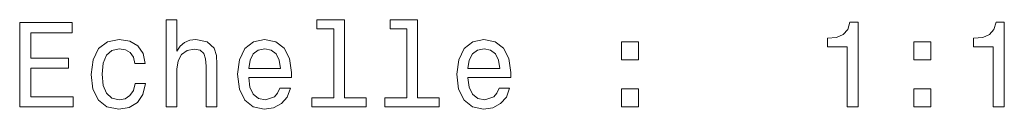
# Model space of a CAD drawing. Extents: x 0 to 297, y 0 to 210.
# Tile 4 of 9: x 100.84 to 141.73, y 103.06 to 106.78. Entities that reach past the tile are written whole.
import ezdxf

# ---------------------------------------------------------------- set-up
doc = ezdxf.new("R2010")
doc.units = 0

msp = doc.modelspace()

# ---------------------------------------------------------------- linework, layer by layer
at = {"color": 7, "lineweight": 13}
for points in [[(106.926559, 103.158508), (107.370361, 103.158508), (107.370361, 104.721909), (107.415749, 105.079979), (107.562004, 105.342224), (107.788948, 105.503609), (108.091545, 105.564125), (108.333618, 105.513695), (108.484917, 105.377525), (108.560562, 105.150581), (108.585777, 104.847992), (108.585777, 103.158508), (109.029587, 103.158508), (109.029587, 104.938766), (109.009407, 105.296837), (108.918633, 105.594391), (108.621078, 105.866722), (108.157104, 105.96254), (107.904945, 105.927238), (107.688087, 105.831421), (107.506531, 105.680122), (107.370361, 105.473351), (107.370361, 106.779549), (106.926559, 106.779549)], [(113.881165, 106.406349), (113.881165, 103.531708), (112.968346, 103.531708), (112.968346, 103.158508), (115.23275, 103.158508), (115.23275, 103.531708), (114.324974, 103.531708), (114.324974, 106.779549), (113.185204, 106.779549), (113.185204, 106.406349)], [(116.917191, 106.406349), (116.917191, 103.531708), (116.004364, 103.531708), (116.004364, 103.158508), (118.268776, 103.158508), (118.268776, 103.531708), (117.360992, 103.531708), (117.360992, 106.779549), (116.221222, 106.779549), (116.221222, 106.406349)], [(100.839378, 103.158508), (103.058403, 103.158508), (103.058403, 103.582138), (101.30336, 103.582138), (101.30336, 104.767296), (102.86676, 104.767296), (102.86676, 105.185883), (101.30336, 105.185883), (101.30336, 106.234879), (103.018059, 106.234879), (103.018059, 106.658508), (100.839378, 106.658508)], [(135.203934, 103.158508), (135.662872, 103.158508), (135.662872, 106.683723), (135.319931, 106.683723), (135.229156, 106.376091), (135.047592, 106.169312), (134.770218, 106.048279), (134.386932, 106.007935), (134.386932, 105.649864), (135.203934, 105.649864)], [(141.27597, 103.158508), (141.734909, 103.158508), (141.734909, 106.683723), (141.391968, 106.683723), (141.301193, 106.376091), (141.119629, 106.169312), (140.842255, 106.048279), (140.458969, 106.007935), (140.458969, 105.649864), (141.27597, 105.649864)], [(105.615318, 104.969025), (106.054077, 104.969025), (105.963303, 105.372482), (105.746445, 105.690208), (105.408546, 105.886894), (104.969788, 105.96254), (104.485634, 105.861679), (104.117477, 105.579254), (103.88549, 105.120323), (103.804802, 104.505051), (103.880447, 103.894821), (104.107391, 103.440926), (104.465462, 103.158508), (104.954659, 103.062691), (105.388374, 103.138336), (105.726273, 103.350151), (105.95826, 103.683006), (106.05912, 104.126808), (105.63549, 104.126808), (105.559845, 103.844391), (105.418633, 103.632568), (105.216904, 103.50145), (104.969788, 103.461105), (104.662148, 103.526665), (104.440247, 103.728394), (104.304077, 104.056206), (104.25869, 104.52018), (104.304077, 104.974068), (104.44529, 105.30188), (104.672234, 105.503609), (104.969788, 105.574211), (105.232033, 105.528824), (105.428719, 105.412834), (105.559845, 105.221191)], [(110.350906, 104.38401), (112.126129, 104.38401), (112.131165, 104.590782), (112.050476, 105.170753), (111.828575, 105.604477), (111.475548, 105.866722), (111.006531, 105.96254), (110.547592, 105.861679), (110.194565, 105.579254), (109.967621, 105.120323), (109.886932, 104.515137), (109.962578, 103.894821), (110.189529, 103.440926), (110.537506, 103.158508), (110.991402, 103.062691), (111.384773, 103.12825), (111.707535, 103.299721), (111.944565, 103.572052), (112.080734, 103.935165), (111.641975, 103.935165), (111.551193, 103.733437), (111.420074, 103.582138), (111.046875, 103.461105), (110.759407, 103.516579), (110.542549, 103.693092), (110.401344, 103.980553), (110.350906, 104.368881)], [(119.458977, 104.38401), (121.234192, 104.38401), (121.239235, 104.590782), (121.158546, 105.170753), (120.936646, 105.604477), (120.583618, 105.866722), (120.114594, 105.96254), (119.655663, 105.861679), (119.302643, 105.579254), (119.075691, 105.120323), (118.995003, 104.515137), (119.070648, 103.894821), (119.297592, 103.440926), (119.645576, 103.158508), (120.099472, 103.062691), (120.492844, 103.12825), (120.815605, 103.299721), (121.052643, 103.572052), (121.188805, 103.935165), (120.750046, 103.935165), (120.659264, 103.733437), (120.528145, 103.582138), (120.154945, 103.461105), (119.867477, 103.516579), (119.65062, 103.693092), (119.509415, 103.980553), (119.458977, 104.368881)], [(110.350906, 104.75721), (110.406387, 105.105194), (110.542549, 105.362396), (110.749321, 105.518738), (111.02166, 105.574211), (111.288948, 105.518738), (111.49572, 105.362396), (111.621803, 105.105194), (111.667191, 104.75721)], [(119.458977, 104.75721), (119.51445, 105.105194), (119.65062, 105.362396), (119.857391, 105.518738), (120.12973, 105.574211), (120.397018, 105.518738), (120.60379, 105.362396), (120.729874, 105.105194), (120.775261, 104.75721)], [(125.838661, 105.11528), (126.534622, 105.11528), (126.534622, 105.866722), (125.838661, 105.866722)], [(137.982758, 105.11528), (138.678711, 105.11528), (138.678711, 105.866722), (137.982758, 105.866722)], [(125.838661, 103.158508), (126.534622, 103.158508), (126.534622, 103.90995), (125.838661, 103.90995)], [(137.982758, 103.158508), (138.678711, 103.158508), (138.678711, 103.90995), (137.982758, 103.90995)]]:
    msp.add_lwpolyline(points, close=True, dxfattribs=at)

doc.saveas('drawing.dxf')
